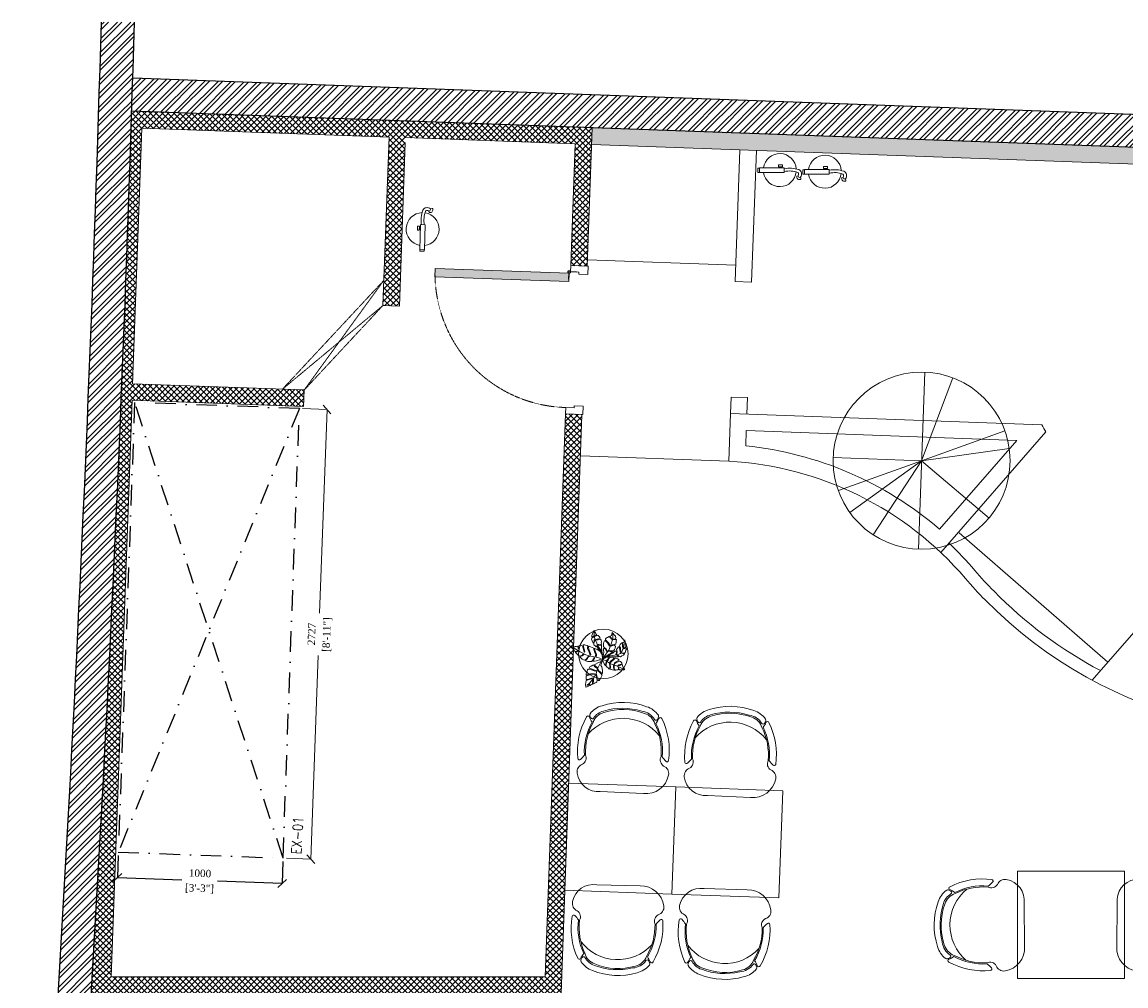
# Model space of a CAD drawing. Header units: millimetres. Extents: x 256680 to 410391, y -77299 to -22623.
# Tile 110 of 241: x 342815 to 349511, y -50227 to -44385. Entities that reach past the tile are written whole.
import ezdxf

# ---------------------------------------------------------------- set-up
doc = ezdxf.new("R2010")
doc.units = ezdxf.units.MM
doc.header["$LTSCALE"] = 2.5
for name, pattern in [('( Hidden )', [0.375, 0.25, -0.125]), ('DASHDOTX2', [2, 1, -0.5, 0, -0.5]), ('HIDDEN2 IDS', [1.666875, 1.11125, -0.555625])]:
    doc.linetypes.add(name, pattern=pattern)
for name, color, linetype, lineweight in [('CKD Equipments', 252, 'Continuous', 0), ('ELEVATION 1', 143, 'Continuous', 18), ('ELEVATION 3', 23, 'Continuous', 13), ('FURNITURES', 30, 'Continuous', 15), ('HATCH LIGHT', 250, 'Continuous', 0), ('HATCH MEDIUM', 251, 'Continuous', 5), ('ROOM TEXT', 7, 'Continuous', 5), ('TREES', 55, 'Continuous', 5), ('WALL', 132, 'Continuous', 25)]:
    doc.layers.add(name, color=color, linetype=linetype, lineweight=lineweight)
doc.layers.add('L8', color=1, linetype='Continuous')
doc.styles.add('CKD_Dimension Text', font='BOOKOSI.TTF')
doc.styles.add('MTEXT', font='romans.shx', dxfattribs={"width": 0.85})
doc.dimstyles.new('CKD-Dimensions', dxfattribs={"dimtxt": 45, "dimasz": 50, "dimexe": 0, "dimexo": 20, "dimgap": 20, "dimtad": 0, "dimdec": 0, "dimzin": 4, "dimdsep": 46, "dimtxsty": 'CKD_Dimension Text', "dimblk": 'OBLIQUE', "dimcen": 12, "dimclrd": 150, "dimclre": 150, "dimclrt": 7, "dimadec": 0, "dimazin": 2, "dimtfac": 1, "dimtdec": 0, "dimtofl": 0, "dimtmove": 1, "dimatfit": 2, "dimfxl": 1, "dimtfillclr": 7, "dimtolj": 1, "dimtzin": 0, "dimlwd": -1, "dimlwe": -1, "dimarcsym": 0})

# ---------------------------------------------------------------- blocks, each defined once
blk = doc.blocks.new('*U86')
h = blk.add_hatch(color=252)
h.paths.add_polyline_path([(-0.002499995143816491, 0.0152739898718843, 0.7248630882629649), (-0.002499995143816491, 1.231393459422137e-14), (-0.002499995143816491, -0.03600251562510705), (-0.0004999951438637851, -0.03600251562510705), (-0.0004999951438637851, -0.0003832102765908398, 1.209795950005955)])
h.paths.add_polyline_path([(-0.006035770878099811, 0.007636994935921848, -1), (0.006035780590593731, 0.007636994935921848, -1)], flags=16)
blk.add_hatch(color=252).paths.add_polyline_path([(0.007637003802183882, 0.0101369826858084, -0.06360995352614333), (0.008020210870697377, 0.008136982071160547), (0.0436395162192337, 0.00813692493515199), (0.04363951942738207, 0.01013692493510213)])
blk.add_lwpolyline([(-0.002518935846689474, 0.01526776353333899, 0.7239173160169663), (-0.002499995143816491, 1.231393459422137e-14), (-0.002499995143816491, -0.03600251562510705), (-0.0004999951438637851, -0.03600251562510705), (-0.0004999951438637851, -0.0003832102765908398, 1.209795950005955), (-0.002499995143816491, 0.0152739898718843)], format="xyb")
blk.add_lwpolyline([(0.008020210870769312, 0.008136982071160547), (0.0436395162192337, 0.00813692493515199), (0.04363951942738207, 0.01013692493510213), (0.007637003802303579, 0.0101369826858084)])
blk.add_circle((4.85624696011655e-09, 0.007636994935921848), 0.006035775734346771)
blk = doc.blocks.new('*U96')
at = {"true_color": 0xffffff}
h = blk.add_hatch(color=7, dxfattribs=at)
h.dxf.hatch_style = 1
h.paths.add_polyline_path([(-47.52017644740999, -8.520233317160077), (-47.52017644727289, -821.9995470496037), (-97.52017644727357, -821.9995470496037), (-97.52017644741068, -8.520233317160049)])
for points in [[(-849.9994901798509, 50.99999999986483), (-849.9994901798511, 104.9994955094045), (-899.9994901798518, 104.9994955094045), (-899.9994901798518, -1.370974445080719e-10), (-860.9994901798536, -1.370974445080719e-10), (-860.9994901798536, 50.99999999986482), (-849.9994901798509, 50.99999999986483)], [(-50.00000000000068, 51.00000000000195), (-50.00000000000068, 104.9994955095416), (0, 104.9994955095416), (0, 0), (-38.99999999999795, 1.4210854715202e-14), (-38.99999999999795, 51.00000000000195), (-50.00000000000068, 51.00000000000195)]]:
    blk.add_lwpolyline(points)
blk.add_lwpolyline([(-47.52017644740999, -8.520233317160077), (-47.52017644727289, -821.9995470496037), (-97.52017644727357, -821.9995470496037), (-97.52017644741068, -8.520233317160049)], close=True)
at = {"color": 8, "linetype": 'HIDDEN2 IDS', "ltscale": 0.5}
blk.add_arc((-47.4982836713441, -8.467726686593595), 813.5355836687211, 179.4693141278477, 269.9984581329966, dxfattribs=at)
at = {"xscale": 1000, "yscale": 1000, "zscale": 1000, "rotation": 180}
blk.add_blockref('*U86', (-39.49996670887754, -0.3832099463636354), dxfattribs=at)
blk = doc.blocks.new('fe')
at = {"color": 1}
for p, q in [((-120.1766559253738, 44.70558930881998), (-121.9439615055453, 54.24889229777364)), ((-105.5614104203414, 35.20471108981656), (-98.87035802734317, 37.24250937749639))]:
    blk.add_line(p, q, dxfattribs=at)
for points in [[(-22.06789544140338, 14.16045847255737), (128.9422092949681, 14.16045847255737), (128.9422092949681, -14.16045847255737), (-22.06789544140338, -14.16045847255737)], [(128.9422092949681, 13.24089506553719), (138.3485272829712, 13.24089506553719), (138.3485272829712, -13.24089506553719), (128.9422092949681, -13.24089506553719)], [(-11.98682391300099, -20.0721128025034), (11.98682391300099, -20.0721128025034), (11.98682391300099, -32.14981809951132), (-11.98682391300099, -32.14981809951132)], [(-8.052146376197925, -14.16045847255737), (8.052146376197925, -14.16045847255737), (8.052146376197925, -20.0721128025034), (-8.052146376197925, -20.0721128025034)]]:
    blk.add_lwpolyline(points, close=True, dxfattribs=at)
for centre, radius, start, end in [((4.784059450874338, 0), 100, 8.140707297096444, 173.3120532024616), ((-87.77755919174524, 23.6440291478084), 38.64312080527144, 146.9734630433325, 188.4435724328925), ((-101.5939094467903, 21.59307063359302), 24.67537348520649, 188.4435724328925, 251.1420191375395), ((-119.0950228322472, 54.7764816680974), 2.897378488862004, 111.4977863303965, 190.4916351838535), ((-117.3282643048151, 33.09549404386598), 11.95439864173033, 10.16238508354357, 103.7845410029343), ((-113.8758932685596, 41.52544804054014), 17.13919037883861, 353.9086583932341, 111.4977863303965), ((-87.77755919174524, 23.6440291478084), 21.21119354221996, 146.9734630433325, 188.4435724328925), ((-101.5939094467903, 21.59307063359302), 7.24344622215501, 188.4435724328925, 251.1420191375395), ((-53.43427734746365, 152.4164030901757), 146.6477502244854, 249.8567409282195, 282.3503720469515), ((-99.71449078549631, 40.01419514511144), 2.897378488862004, 286.9384141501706, 353.9086583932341), ((-54.14073894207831, 149.9862411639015), 161.5506348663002, 249.9338390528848, 281.4510814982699), ((4.784059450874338, 0), 100, 183.6163695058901, 351.8592927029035)]:
    blk.add_arc(centre, radius, start, end, dxfattribs=at)
blk = doc.blocks.new('04P-CH~1')
blk.add_line((-0.6031483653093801, 0.6001817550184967), (-0.3259178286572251, 0.5969723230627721))
for centre, radius, start, end in [((-0.6123443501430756, 0.4516051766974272), 0.148860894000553, 86.45825840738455, 170.8444097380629), ((-0.3081052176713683, 0.4618155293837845), 0.1363255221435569, 9.13238634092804, 97.50786775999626), ((-0.7091651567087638, 0.4672097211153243), 0.05079066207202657, 170.8444097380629, 251.0023082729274), ((-0.1810154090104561, 0.3870668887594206), 0.04638056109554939, 121.9242938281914, 206.8929895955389), ((-0.2234067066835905, 0.4739772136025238), 0.05079066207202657, 290.5940558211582, 10.75195435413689), ((-0.3025703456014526, 0.3344026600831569), 0.4559836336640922, 173.9296067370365, 208.6243251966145), ((-0.7461821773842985, 0.3807082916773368), 0.01, 46.56635044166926, 168.9611198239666), ((-0.9103324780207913, 0.20732829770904), 0.2487591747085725, 38.01323135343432, 46.56635044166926), ((-0.7491188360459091, 0.3791521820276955), 0.04638056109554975, 334.7033744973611, 59.67207026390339), ((-0.3124619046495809, 0.3390812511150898), 0.4024527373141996, 176.9456822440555, 208.3688467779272), ((-0.3123134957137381, 0.339010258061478), 0.3953949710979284, 177.0536994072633, 208.5231631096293), ((-0.6165329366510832, 0.3347719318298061), 0.395394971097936, 333.0732009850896, 4.542664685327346), ((-0.6163865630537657, 0.3348470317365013), 0.4024527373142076, 333.2275173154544, 4.650681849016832), ((-0.6261439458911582, 0.3298946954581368), 0.4559836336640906, 332.97203889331, 7.666757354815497), ((-0.01507763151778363, 0.2198008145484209), 0.2487591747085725, 135.0300136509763, 143.5831327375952), ((-0.183994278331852, 0.388540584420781), 0.01, 12.63524426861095, 135.0300136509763), ((-0.4650128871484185, 0.4209880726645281), 0.2984630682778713, 220.6847974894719, 320.3883365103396), ((-0.5508516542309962, 0.06342454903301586), 0.143257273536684, 143.8869854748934, 158.532609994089), ((-0.5650891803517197, 0.1825388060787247), 0.1, 198.8657511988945, 254.7714601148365), ((-0.359496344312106, 0.1854030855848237), 0.1, 286.8249039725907, 342.7306128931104), ((-0.37041003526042, 0.06593842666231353), 0.143257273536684, 23.06375409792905, 37.70937861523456), ((-0.6934768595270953, 0.1195123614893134), 0.01, 200.825950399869, 338.532609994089), ((-0.6722474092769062, 0.1012386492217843), 0.01, 162.6984799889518, 217.1873220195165), ((-0.5508516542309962, 0.06342454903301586), 0.1371488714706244, 154.5720803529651, 162.6984799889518), ((-0.565089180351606, 0.1825388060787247), 0.1445087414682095, 217.1873220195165, 254.7714601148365), ((-0.6656831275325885, 0.118019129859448), 0.01, 32.67559531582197, 154.5720803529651), ((-0.565089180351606, 0.1825388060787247), 0.1095070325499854, 212.675595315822, 265.1902148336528), ((-0.4661007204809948, 0.4572993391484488), 0.3918096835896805, 251.3561602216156, 290.2402038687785), ((-0.5751096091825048, 0.06345261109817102), 0.01, 75.17077140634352, 85.19021483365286), ((-0.4624460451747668, 0.4792239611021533), 0.4207656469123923, 254.8304803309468, 288.6631076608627), ((-0.359496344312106, 0.1854030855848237), 0.1095070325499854, 286.8249039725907, 328.9207687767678), ((-0.359496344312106, 0.1854030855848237), 0.1445087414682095, 286.8249039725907, 324.4090420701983), ((-0.2571440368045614, 0.1237108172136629), 0.01, 27.02428373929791, 148.9207687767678), ((-0.37041003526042, 0.06593842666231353), 0.1371488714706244, 18.89788410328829, 27.02428373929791), ((-0.2501148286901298, 0.1071197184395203), 0.01, 324.4090420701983, 18.89788410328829), ((-0.2294026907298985, 0.125977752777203), 0.01, 203.063754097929, 340.7704136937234), ((-0.466082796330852, 0.45601277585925), 0.4350317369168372, 251.6489727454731, 289.9473913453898)]:
    blk.add_arc(centre, radius, start, end)
blk = doc.blocks.new('Table chair 1')
at = {"layer": 'FURNITURES'}
blk.add_lwpolyline([(-325, 325.0000000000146), (-325, -324.9999999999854), (325, -325.0000000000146), (325, 324.9999999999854)], close=True, dxfattribs=at)
at = {"layer": 'FURNITURES', "xscale": 946.5666576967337, "yscale": 946.5666576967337, "zscale": 946.5666576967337, "rotation": 180}
blk.add_blockref('04P-CH~1', (-439.7115410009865, 845.5426168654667), dxfattribs=at)
at = {"layer": 'FURNITURES', "xscale": -946.5666576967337, "yscale": 946.5666576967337, "zscale": 946.5666576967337}
blk.add_blockref('04P-CH~1', (-439.7115410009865, -849.997165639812), dxfattribs=at)
blk = doc.blocks.new('t')
for p, q in [((119721.3923852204, -21429.1354125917), (119721.3923852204, -20655.60342287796)), ((119721.3923852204, -21429.1354125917), (120009.051356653, -20711.07966596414)), ((119721.3923852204, -21429.1354125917), (120195.5751402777, -20817.98694133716)), ((119721.3923852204, -21429.1354125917), (120383.5640484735, -21029.28490615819)), ((118947.8603955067, -21429.1354125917), (120494.9243749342, -21429.1354125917)), ((119721.3923852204, -21429.1354125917), (118988.2113261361, -21675.70644436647)), ((119721.3923852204, -21429.1354125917), (119433.7334137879, -22147.19115921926)), ((119721.3923852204, -21429.1354125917), (119586.6061721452, -22190.83378850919)), ((119721.3923852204, -21429.1354125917), (120200.6937783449, -22036.27782888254))]:
    blk.add_line(p, q)
blk.add_circle((119721.3923852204, -21429.1354125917), 773.5319897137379)
blk = doc.blocks.new('sdfvx')
at = {"layer": 'TREES'}
for p, q in [((2.86361204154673, 3.21350058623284), (23.73006125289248, -7.450467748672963)), ((23.73006125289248, -7.450467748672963), (56.91737611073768, -26.32399523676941)), ((56.91737611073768, -26.32399523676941), (77.69897901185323, -35.44267033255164)), ((77.69897901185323, -35.44267033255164), (104.4082512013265, -43.87995524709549)), ((104.4082512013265, -43.87995524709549), (135.6654313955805, -59.10325100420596)), ((135.6654313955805, -59.10325100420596), (160.2256677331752, -69.68472845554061))]:
    blk.add_line(p, q, dxfattribs=at)
for points in [[(-1.311514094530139, 38.92972212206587), (-10.18105905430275, 63.84178030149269), (-20.10781587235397, 72.73270872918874), (-38.51009541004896, 89.06188571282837), (-41.00375610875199, 94.81125571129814), (-39.95501727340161, 99.22217654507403), (-37.27780286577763, 106.3019538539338), (-39.71516043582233, 109.5550929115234), (-43.78725724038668, 101.4316020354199), (-47.33390058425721, 96.9648959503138), (-51.68741337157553, 101.3227528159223), (-56.33076659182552, 106.5515860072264), (-63.76170922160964, 112.5956916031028), (-64.33504865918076, 123.0454583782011), (-61.424304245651, 131.750439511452), (-57.40851056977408, 142.3701613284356), (-57.86709755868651, 150.7299625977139), (-62.51677031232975, 147.2511340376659), (-63.10268564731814, 140.285516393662), (-66.71195165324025, 129.6073794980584), (-69.91037571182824, 124.6759726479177), (-73.0441718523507, 128.8585132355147), (-76.69494113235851, 140.9945287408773), (-81.1005205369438, 153.6537210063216), (-79.58471439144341, 161.3151002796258), (-71.04017900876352, 168.7959341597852), (-62.37895638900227, 177.0893292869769), (-67.7228996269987, 177.4425510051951), (-73.12940235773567, 171.5842809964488), (-80.68134650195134, 171.0106802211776), (-79.85981813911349, 182.5040589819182), (-74.73891203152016, 195.0384605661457), (-69.73484139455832, 206.7602703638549), (-65.60221224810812, 218.192583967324), (-52.07883578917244, 202.5644181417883), (-49.18072314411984, 193.8541265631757), (-45.23380849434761, 189.5546949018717), (-48.25917171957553, 182.9396082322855), (-55.81326935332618, 179.4634602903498), (-58.1985749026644, 174.4151623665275), (-51.5744312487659, 177.1956095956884), (-43.20720780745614, 180.5549172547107), (-40.12547828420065, 184.6737120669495), (-32.80914716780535, 180.7195517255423), (-24.68177326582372, 173.7459938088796), (-18.76455375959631, 162.9430662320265), (-29.34193159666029, 155.7543889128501), (-42.00637929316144, 154.2566055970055), (-50.89481238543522, 153.0456683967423), (-51.07211702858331, 148.9241929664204), (-42.30037847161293, 149.322518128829), (-31.90238100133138, 149.4872135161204), (-21.44385118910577, 152.9607316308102), (-15.11163098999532, 153.7095978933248), (-10.00545426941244, 145.9260678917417), (-8.329155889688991, 134.4884337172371), (-9.380048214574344, 127.1749657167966), (-7.470219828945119, 117.3625353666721), (-13.92135852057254, 112.8985200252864), (-26.64210934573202, 113.8969676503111), (-32.91594339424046, 113.5544277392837), (-32.97641256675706, 110.2455440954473), (-27.10916935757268, 110.646560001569), (-14.04021384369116, 109.1833100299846), (-8.172970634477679, 109.584325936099), (-7.19934529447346, 90.36852299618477), (-5.877515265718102, 70.68791770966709), (-1.82647467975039, 49.78576445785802)], [(-226.3925311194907, 96.29935904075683), (-222.4654913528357, 90.63831571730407), (-218.0922489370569, 84.28750535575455), (-214.3365367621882, 76.70487013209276), (-209.3480222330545, 68.50492093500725), (-205.8379376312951, 62.27814009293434), (-199.3023901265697, 61.77919851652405), (-192.4570504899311, 63.43669180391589), (-184.9919224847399, 69.40697365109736), (-184.1929219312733, 65.77070567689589), (-190.2394092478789, 60.4769138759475), (-199.6742223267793, 59.19150914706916), (-200.2939402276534, 54.87871046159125), (-197.0295536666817, 50.00779412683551), (-188.9581228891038, 41.80502143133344), (-182.0574470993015, 34.65086800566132), (-173.8000297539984, 27.74192986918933), (-164.1173309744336, 30.75244391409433), (-154.8661758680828, 33.8249676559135), (-147.9566012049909, 38.99474006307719), (-141.9101211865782, 44.2884810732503), (-137.8422882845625, 41.94323428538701), (-144.9377790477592, 35.47961719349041), (-151.7854472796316, 30.74117033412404), (-159.8038704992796, 27.05134274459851), (-164.9229649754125, 25.14580054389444), (-168.4397534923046, 22.12968016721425), (-163.3870817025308, 17.44196942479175), (-150.8781807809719, 6.400614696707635), (-141.0162698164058, 1.462072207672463), (-132.0771649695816, -0.702802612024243), (-118.8754827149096, 8.404856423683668), (-112.4549123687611, 19.36725050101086), (-103.6309183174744, 28.66378237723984), (-97.71283058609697, 26.93300581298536), (-106.5346296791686, 20.7174985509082), (-112.0300726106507, 10.0623395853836), (-119.2495025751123, 2.736193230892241), (-124.8644389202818, -2.619557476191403), (-124.6209990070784, -7.056385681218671), (-118.4572837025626, -10.14301662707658), (-108.5311450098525, -11.56933078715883), (-96.63080498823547, -11.51859467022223), (-81.27790417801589, -11.963966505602), (-74.49001788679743, -4.575810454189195), (-66.77255109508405, 9.281569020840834), (-61.95434987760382, 21.35460219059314), (-59.86298373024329, 14.45129063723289), (-66.71728540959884, 0.4699324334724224), (-70.11232238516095, -4.764632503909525), (-71.84090343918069, -7.597587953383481), (-69.992899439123, -10.06403063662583), (-59.20134480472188, -8.533410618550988), (-44.64743724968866, -5.34246368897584), (-36.44528558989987, -3.439765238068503), (-25.8374593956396, -0.1220160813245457), (-18.19093154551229, 0.9801830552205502), (-0.1246812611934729, 1.025312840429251), (-1.286474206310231, 14.39779702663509), (-2.260163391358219, 32.14509972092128), (-6.445294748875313, 42.87077938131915), (-12.97413833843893, 52.61262217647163), (-16.7895692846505, 62.84490567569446), (-27.51244310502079, 70.98850229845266), (-39.34628997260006, 77.53100899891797), (-56.60471859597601, 86.17349640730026), (-59.32032619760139, 82.6020310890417), (-58.71176529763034, 71.50994024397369), (-53.10804912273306, 61.46086233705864), (-47.62820897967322, 50.54919425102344), (-45.41734941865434, 38.34647443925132), (-46.34911028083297, 28.79632798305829), (-49.61802039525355, 27.50526613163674), (-52.69874898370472, 30.58906345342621), (-50.90156488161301, 43.09619487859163), (-57.05857627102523, 55.42572704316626), (-61.18393298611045, 63.50164672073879), (-64.81125287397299, 78.10879951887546), (-64.18708188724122, 88.58358651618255), (-76.39276825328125, 92.53835305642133), (-88.59851778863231, 96.49318051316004), (-100.6802576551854, 101.3105271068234), (-104.6905667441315, 97.92510100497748), (-104.819029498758, 90.90059355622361), (-99.15997717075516, 72.03986893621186), (-94.17372806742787, 60.75890525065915), (-90.23435792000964, 51.38915101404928), (-86.54499796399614, 37.21325272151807), (-91.29451836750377, 34.81443619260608), (-97.07969755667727, 49.73165772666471), (-102.7410007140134, 65.5114694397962), (-110.9296667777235, 82.0946140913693), (-111.5382349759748, 93.18665414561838), (-109.8672555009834, 101.7502418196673), (-113.6252258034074, 106.2519133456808), (-126.6320930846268, 110.7620248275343), (-132.5501103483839, 112.4927912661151), (-142.2306214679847, 112.5632510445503), (-145.3158031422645, 109.4850600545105), (-141.1905168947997, 101.4091505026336), (-139.0415564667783, 88.7751559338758), (-133.3803164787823, 72.99540513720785), (-132.5858394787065, 63.19715897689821), (-133.3914734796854, 57.59051560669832), (-136.7820646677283, 58.51788819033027), (-138.6256155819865, 67.14631918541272), (-142.0073078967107, 80.39761760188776), (-145.6346277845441, 95.0047704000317), (-151.6698803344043, 105.1159087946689), (-161.469892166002, 110.4857260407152), (-166.8966542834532, 109.5047837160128), (-174.915007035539, 105.8149460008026), (-180.2842526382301, 99.10327999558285), (-175.6698284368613, 85.23467773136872), (-179.4345099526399, 80.49339724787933), (-180.9084163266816, 88.62854378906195), (-184.6022293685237, 96.64245376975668), (-187.3730953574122, 101.8826758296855), (-194.7120187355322, 99.85593773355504), (-204.51647635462, 99.0638174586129), (-210.9302723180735, 97.34431447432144), (-219.4997399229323, 99.0158540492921)], [(165.2719896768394, 149.4050893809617), (168.0412583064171, 135.6687579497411), (170.3002898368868, 123.2006444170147), (173.6174930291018, 104.0027203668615), (174.1797136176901, 97.3441744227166), (162.8334602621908, 88.85495952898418), (155.3896734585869, 86.38274740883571), (153.3315898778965, 82.63064340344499), (157.8675081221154, 82.48481838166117), (165.2399933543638, 84.46132247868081), (171.4092120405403, 88.63464510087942), (176.3699911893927, 87.92181710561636), (177.7106247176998, 79.63350640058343), (174.0192479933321, 71.56230554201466), (168.4783153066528, 54.14323677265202), (162.5228676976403, 51.45710926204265), (150.8280943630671, 51.11364554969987), (141.0490055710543, 53.53078862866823), (137.7875849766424, 51.97551327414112), (142.0385715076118, 49.84676486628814), (155.0765259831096, 45.44338211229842), (163.0137867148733, 44.30285529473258), (160.9557031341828, 40.55075128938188), (154.2191613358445, 35.95299534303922), (144.2211916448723, 29.7999132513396), (134.0808302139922, 22.6553847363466), (122.4599133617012, 26.34914407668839), (113.0395495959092, 34.78649451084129), (105.244758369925, 36.91850841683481), (109.2107985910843, 32.80673504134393), (116.1533276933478, 28.26731363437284), (115.5122112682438, 23.80559634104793), (108.8495186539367, 23.24501265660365), (87.09071751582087, 23.33571784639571), (50.44957893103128, 25.56490702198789), (31.88103775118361, 26.71515929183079), (52.65531230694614, 37.39151804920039), (75.6276555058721, 49.26994274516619), (91.72870800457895, 66.18355778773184), (103.0672334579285, 64.0482885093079), (104.2653974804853, 54.76849071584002), (97.80613725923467, 41.5292146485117), (99.57673421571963, 39.75688023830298), (106.3870620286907, 48.39186936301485), (109.0176490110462, 59.65142662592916), (105.8351169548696, 69.21636371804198), (104.4944834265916, 77.50467442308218), (110.0303135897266, 87.84076392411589), (118.0464628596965, 97.82044955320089), (126.7596520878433, 91.50863281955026), (127.1029990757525, 76.27991249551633), (130.8476107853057, 60.05644971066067), (135.3097503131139, 55.87344230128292), (133.8292653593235, 66.71172003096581), (131.9950947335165, 78.61283059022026), (132.5700752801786, 89.66175821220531), (128.7490521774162, 98.30648291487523), (124.6430900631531, 104.968233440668), (130.5324722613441, 114.2415611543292), (137.7676609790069, 122.3095473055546), (142.4486741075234, 126.6967142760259), (147.1905723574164, 117.4136611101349), (147.1777492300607, 99.70624846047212), (150.4314419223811, 90.63703964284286), (152.3496813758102, 96.9391614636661), (151.227850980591, 113.7976566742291), (150.3120783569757, 121.51896440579), (146.8446777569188, 129.100917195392), (156.6263214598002, 130.225289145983), (161.3047092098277, 131.0709512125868)], [(165.1122014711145, -71.19605071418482), (159.6348838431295, -74.08447243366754), (154.6325227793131, -75.2957577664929), (145.4412452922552, -74.29670194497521), (134.3576304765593, -73.02573096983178), (125.4364802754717, -72.38715459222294), (121.158650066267, -68.55571661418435), (120.5327485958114, -61.71067725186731), (119.4573196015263, -53.51428391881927), (116.3941203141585, -52.43074432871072), (117.7865569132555, -58.42098873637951), (117.9611807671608, -66.16622695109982), (116.4246807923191, -72.3789326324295), (113.3145938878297, -73.86207220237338), (106.1497755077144, -74.44091214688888), (99.25508441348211, -75.38023153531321), (93.80304759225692, -75.24019343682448), (87.54404403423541, -69.51570281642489), (86.65135993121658, -57.80715969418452), (86.11770960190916, -48.08024363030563), (85.67295846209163, -39.97452597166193), (81.70728170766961, -40.69134342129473), (82.19404441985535, -52.98493864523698), (84.03283401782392, -64.82937842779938), (85.55953333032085, -72.12562369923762), (85.96225830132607, -76.04356537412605), (83.93413416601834, -76.71713097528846), (73.97783104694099, -74.3214900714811), (65.64374526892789, -71.83723408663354), (57.62507253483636, -69.39830066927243), (58.12809191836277, -59.1770183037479), (57.73196389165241, -46.25317024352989), (56.07258912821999, -35.39950340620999), (56.30229210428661, -29.32068458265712), (53.87151346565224, -26.07631863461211), (52.06655123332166, -29.67708350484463), (53.04981415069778, -40.75526208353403), (55.16031829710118, -50.70876060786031), (54.83844924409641, -59.6693646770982), (51.13796056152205, -67.50115737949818), (47.03968612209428, -64.66051259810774), (41.68148770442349, -59.38717709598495), (33.7096952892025, -54.38161530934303), (25.83007624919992, -46.494217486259), (25.97413962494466, -34.2912673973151), (29.22828260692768, -20.6052285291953), (28.51348194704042, -12.13899076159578), (25.80764410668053, -15.28859038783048), (24.85661399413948, -21.9070879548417), (24.0834673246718, -31.76789087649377), (22.9981744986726, -37.08038757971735), (23.31032065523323, -41.62869379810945), (20.47188512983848, -41.22083119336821), (16.64533253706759, -36.48919436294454), (11.42466372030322, -28.01887607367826), (8.681661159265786, -20.22624457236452), (3.957563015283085, -10.54051976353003), (0, 0), (6.899559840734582, 7.693825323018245), (15.73507044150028, 13.17938021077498), (21.95697974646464, 18.397110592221), (29.34816374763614, 20.55179583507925), (39.66676022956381, 20.67746073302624), (45.97272187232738, 17.51963914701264), (43.21999641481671, 11.80336036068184), (36.54521493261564, 3.433959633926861), (32.2155651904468, -2.055726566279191), (31.26620010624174, -6.422762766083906), (37.25841373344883, -7.283800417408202), (41.9486918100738, -1.524269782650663), (48.58304898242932, 13.28442921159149), (52.68785719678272, 19.4497517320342), (56.87997733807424, 21.7424551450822), (65.2157354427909, 21.50971131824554), (74.99248279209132, 20.10486361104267), (81.52487322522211, 18.52282640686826), (84.85494020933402, 12.57587451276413), (78.63135857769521, 5.106631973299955), (66.0080473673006, -4.338096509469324), (57.21622796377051, -11.75996601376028), (54.59770205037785, -18.78218474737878), (56.71313811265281, -21.98123825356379), (62.66659245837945, -14.15151627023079), (71.0524977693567, -7.314648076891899), (79.61795155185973, -1.468623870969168), (86.60808290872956, 6.855515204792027), (92.01968812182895, 13.15472458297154), (97.60758221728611, 13.96015711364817), (106.6629951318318, 12.01557987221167), (113.2842993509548, 8.812445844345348), (122.3276488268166, -2.14704995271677), (113.4087759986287, -6.002404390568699), (97.0898375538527, -16.52447043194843), (89.33468786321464, -23.45197363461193), (85.41102997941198, -28.356617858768), (84.055680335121, -33.30864524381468), (88.96753305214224, -32.72773458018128), (94.2902317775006, -24.80737758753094), (105.1101826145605, -16.71189169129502), (114.6201327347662, -13.25333722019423), (125.3479101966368, -8.03968736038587), (133.0059545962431, -10.74846521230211), (138.6342098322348, -16.38227003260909), (142.1001340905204, -21.38375129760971), (143.1823083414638, -27.89596717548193), (131.4127104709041, -33.0366892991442), (120.8660833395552, -36.98966086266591), (114.1039899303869, -41.48644248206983), (116.8955378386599, -44.46098424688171), (124.5131579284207, -40.73046383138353), (131.9949134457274, -37.94546483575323), (142.497927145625, -32.05613799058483), (145.7859679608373, -33.81531390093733), (147.3142691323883, -38.86003688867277), (150.9548172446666, -51.6067563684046), (157.4370604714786, -60.2584055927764), (163.3337706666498, -68.50420201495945)], [(-123.2780142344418, -201.73489769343), (-115.2066815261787, -199.7805871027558), (-109.679582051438, -197.4606886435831), (-103.9333349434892, -193.6151769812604), (-101.8925801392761, -186.6421274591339), (-99.5596147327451, -177.6349980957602), (-96.57946418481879, -178.582241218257), (-97.67552549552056, -186.2100534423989), (-96.1515603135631, -190.0621558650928), (-92.95226943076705, -189.4838365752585), (-86.11519559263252, -185.2761035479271), (-79.49732525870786, -182.5938720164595), (-75.71347223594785, -177.9474132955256), (-74.03284148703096, -166.2514108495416), (-71.84071886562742, -150.9957864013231), (-70.59851701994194, -142.3509393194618), (-67.76186178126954, -140.6824777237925), (-66.8929615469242, -145.4785380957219), (-68.23920510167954, -160.5870250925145), (-71.64019549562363, -175.7915444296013), (-68.37040910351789, -178.33745741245), (-59.49758831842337, -173.5302441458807), (-52.87971798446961, -170.8480126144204), (-46.69770179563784, -167.5841867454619), (-41.82300744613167, -162.5754050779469), (-39.41690130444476, -153.0597684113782), (-41.87760970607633, -137.6545829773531), (-45.21259385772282, -124.7189077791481), (-50.00104038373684, -111.0553116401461), (-48.7614910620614, -106.0432549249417), (-45.56477493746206, -109.097685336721), (-43.53461563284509, -116.655695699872), (-39.47157403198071, -128.1389361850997), (-33.81150428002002, -142.9658124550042), (-33.57289122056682, -152.9110346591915), (-25.72076931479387, -152.4822763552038), (-17.45219552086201, -141.1643378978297), (-13.6438305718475, -135.9658892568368), (-10.3906131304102, -128.1655226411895), (-3.772055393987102, -112.7635312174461), (-12.25726236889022, -100.034499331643), (-20.98004995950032, -93.42659581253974), (-31.44167332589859, -83.09999390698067), (-34.48959639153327, -75.39573827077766), (-35.2854968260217, -70.09115034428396), (-32.08878799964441, -73.14563154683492), (-28.02317164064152, -80.99612233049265), (-18.28695319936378, -89.14236858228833), (-7.752189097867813, -98.96046318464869), (-2.447023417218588, -101.7988972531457), (-1.28046659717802, -97.29531730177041), (-1.050730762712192, -81.23869500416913), (-2.78338171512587, -64.38107485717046), (-6.191436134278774, -51.95391708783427), (-12.79871096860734, -40.10508873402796), (-11.55650912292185, -31.46024165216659), (-1.794020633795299, -3.278858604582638), (-15.61432344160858, -12.7114610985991), (-30.08703137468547, -19.45518038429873), (-56.75696432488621, -34.4172122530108), (-57.04924539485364, -36.45128196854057), (-52.39048992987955, -45.62321915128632), (-38.47434044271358, -56.13844028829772), (-36.44418113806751, -63.69645065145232), (-41.67628384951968, -60.34954994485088), (-56.39363152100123, -51.79527082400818), (-64.24902534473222, -39.56886256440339), (-70.28232624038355, -38.18290387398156), (-71.02009217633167, -37.84993891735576), (-73.43187350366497, -39.17785118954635), (-84.85136062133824, -46.36029616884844), (-93.43426296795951, -51.87426942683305), (-98.30895001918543, -56.8830003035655), (-95.55066279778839, -62.98858607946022), (-83.63020154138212, -66.77753831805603), (-70.32934817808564, -71.80292892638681), (-53.53949032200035, -77.84862944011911), (-46.27186008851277, -81.48802069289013), (-49.47115097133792, -82.06633998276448), (-63.28358127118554, -80.60066283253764), (-81.60004223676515, -74.33554868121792), (-99.8434402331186, -67.56196789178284), (-106.5317283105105, -67.11992648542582), (-111.6987037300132, -74.16277786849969), (-116.5081930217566, -89.5612709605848), (-120.7331274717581, -100.8916754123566), (-122.1214698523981, -110.5535573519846), (-110.5611399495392, -109.6196074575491), (-88.89129729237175, -103.3910471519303), (-71.2245889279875, -103.3344877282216), (-59.30155291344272, -103.4906902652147), (-60.39496899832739, -107.4857629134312), (-73.26269850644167, -106.6747976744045), (-86.56884961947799, -108.9149370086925), (-101.7669697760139, -113.4783514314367), (-115.0731208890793, -115.7184907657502), (-121.6204957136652, -121.5249545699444), (-122.7922798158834, -133.294074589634), (-123.0924333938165, -146.2264239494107), (-109.4235761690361, -145.0764370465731), (-97.13253629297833, -139.0572620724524), (-81.93441613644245, -134.4938476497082), (-73.28374127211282, -135.7368869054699), (-83.60981960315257, -138.9243100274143), (-99.89869602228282, -143.8499559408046), (-113.4267177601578, -151.2484887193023), (-121.9338973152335, -152.6211541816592), (-124.1990197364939, -168.3853061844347), (-126.0988539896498, -181.6068101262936), (-127.3410558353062, -190.251657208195), (-125.454391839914, -195.1939628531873)]]:
    blk.add_lwpolyline(points, close=True, dxfattribs=at)
for points in [[(-7.681071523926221, 66.80012284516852), (-34.49221871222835, 102.5841648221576), (-43.18869554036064, 125.8125939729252), (-58.32790850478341, 156.1872268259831), (-62.14333606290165, 181.6171411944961), (-63.40039723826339, 210.4116736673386)], [(2.172293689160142, 10.23895839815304), (5.01913619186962, 26.52723592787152), (7.723509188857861, 41.82402636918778), (8.443506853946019, 57.40590531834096), (7.250515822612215, 73.76867225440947), (6.690913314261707, 83.96867231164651), (10.94444745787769, 85.38138814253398), (20.79221974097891, 79.91849897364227), (26.66877881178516, 71.48441403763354), (30.34733240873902, 61.84820224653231), (35.23942806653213, 64.18112034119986), (32.33935057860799, 72.1875064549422), (26.81896892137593, 83.1003345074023), (15.1293685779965, 89.83983993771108), (6.347495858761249, 99.19740276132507), (6.922546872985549, 110.2463202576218), (7.072673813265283, 121.8623016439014), (9.06469198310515, 132.2016058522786), (13.89072952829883, 141.121774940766), (20.97827574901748, 141.115304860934), (36.27781666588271, 127.7853236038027), (43.99364888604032, 114.533107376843), (50.78859866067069, 101.9191688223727), (54.90221820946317, 105.8819125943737), (50.79880370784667, 116.0851273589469), (43.79021649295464, 127.2117997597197), (30.54621154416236, 140.7524207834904), (22.18927019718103, 149.542970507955), (22.26567429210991, 157.1216577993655), (29.78318394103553, 163.6311640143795), (36.94451617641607, 167.6619271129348), (48.85554503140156, 173.0341110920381), (57.85104789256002, 165.1637636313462), (64.2923824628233, 153.6126477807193), (70.59896813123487, 151.694478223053), (68.9021571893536, 157.5040458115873), (61.04123738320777, 166.2233208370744), (53.95879368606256, 173.3127701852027), (55.37838622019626, 176.1446618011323), (65.72989334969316, 181.234880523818), (68.50287937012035, 193.4859350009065), (70.14128233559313, 204.8880619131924), (77.57734853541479, 196.7358406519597), (85.86305877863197, 187.4495727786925), (95.28086763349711, 175.4707073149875), (99.17057422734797, 163.7802365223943), (95.69289811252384, 157.1962409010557), (81.72888820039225, 155.1549321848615), (73.86031095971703, 153.2497129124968), (76.26691451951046, 148.8560657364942), (88.17531799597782, 150.6867448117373), (96.96484814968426, 151.9536762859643), (103.2027503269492, 153.081252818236), (101.4218778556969, 140.6876388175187), (100.2082653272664, 128.7185190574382), (98.28754872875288, 118.8749228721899), (91.19738442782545, 115.3399388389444), (73.54716348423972, 112.3103476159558), (66.38576078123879, 108.2795946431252), (63.12179257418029, 103.182855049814), (69.43092585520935, 104.8061497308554), (77.01711899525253, 108.2699098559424), (88.71189232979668, 108.6133735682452), (96.21911916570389, 100.9568805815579), (93.79976294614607, 87.64310498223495), (88.40640228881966, 78.29850256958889), (81.38235926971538, 68.1762066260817), (73.30262903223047, 68.32524635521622), (56.00858550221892, 67.77439824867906), (44.95237368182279, 68.35113680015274), (48.06877715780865, 65.37346082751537), (57.35177394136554, 63.02760257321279), (70.39228332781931, 62.16573484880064), (72.51649548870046, 59.33057773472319), (68.40288323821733, 55.36788475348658), (58.90100555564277, 49.14351783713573), (48.26455211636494, 42.0702741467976), (2.172286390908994, 10.23890760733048)], [(7.138253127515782, 16.60915033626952), (24.59276228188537, 42.94186732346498), (45.6648062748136, 73.30866369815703), (59.86306782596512, 105.1690744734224), (68.81554804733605, 135.7593999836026), (76.49090524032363, 164.5093209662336), (77.14228988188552, 183.1369358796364), (72.54540875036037, 196.9529403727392)], [(-11.40078712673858, 11.44930280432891), (-48.75937883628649, 21.21930921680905), (-90.00426266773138, 28.46645945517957), (-123.2928338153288, 38.97219290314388), (-167.0562521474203, 59.34661203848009), (-204.3439049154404, 81.8717987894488), (-215.3124840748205, 91.37120912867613)], [(49.03523715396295, 29.81602521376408), (74.41155853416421, 33.75929782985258), (106.0257893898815, 38.83019776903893), (132.5393896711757, 47.16389272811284), (145.4528075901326, 66.5594655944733), (156.6719694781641, 95.30612107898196), (163.7088356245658, 123.1358296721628)], [(-10.88834438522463, -12.35246399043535), (-37.97329583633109, -67.1098476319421), (-48.53962773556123, -100.8849122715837), (-65.42889637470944, -131.6753483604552), (-95.41033260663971, -170.445911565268), (-117.8161125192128, -189.025237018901)]]:
    blk.add_lwpolyline(points, dxfattribs=at)
for radius, start, end in [(74.10272323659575, 67.95600812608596, 75.26503663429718), (74.10272323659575, 51.32077306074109, 54.25267464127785), (74.10272323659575, 9.822767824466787, 13.08212103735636), (101.629737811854, 19.22151081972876, 20.02125703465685), (101.629737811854, 238.6692265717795, 240.9864653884)]:
    blk.add_arc((2.600023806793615, 7.311754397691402), radius, start, end, dxfattribs=at)
blk = doc.blocks.new('_Oblique')
at = {"color": 0, "linetype": 'ByBlock', "lineweight": -2}
blk.add_line((-0.5, -0.5), (0.5, 0.5), dxfattribs=at)
blk = doc.blocks.new('*D868')
at = {"layer": 'CKD Equipments', "color": 150}
for p, q in [((344517.3217620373, -46727.84544949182), (344665.0223512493, -46733.20412084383)), ((344665.0223512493, -46733.20412084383), (344620.2421247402, -47967.47758267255)), ((344566.1415661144, -49458.64654244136), (344610.9217926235, -48224.37308061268)), ((344418.4409769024, -49453.28787108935), (344566.1415661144, -49458.64654244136))]:
    blk.add_line(p, q, dxfattribs=at)
at = {"layer": 'Defpoints', "color": 0}
for p in [(344497.3349119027, -46727.12031385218), (344665.0223512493, -46733.20412084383), (344398.4541267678, -49452.56273544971)]:
    blk.add_point(p, dxfattribs=at)
at = {"layer": 'CKD Equipments', "color": 150, "linetype": 'ByBlock', "xscale": 50, "yscale": 50, "zscale": 50}
for p, rotation in [((344665.0223512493, -46733.20412084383), 87.92218401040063), ((344566.1415661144, -49458.64654244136), 267.9221840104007)]:
    blk.add_blockref('_Oblique', p, dxfattribs=dict(at, rotation=rotation))
at = {"layer": 'CKD Equipments', "color": 7, "char_height": 45, "attachment_point": 5, "rotation": 87.92218401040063, "style": 'CKD_Dimension Text'}
for s, insert in [('\\A1;[8\'-11"]', (344666.6612555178, -48097.77852103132)), ('\\A1;2727', (344571.6270068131, -48094.3306180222))]:
    blk.add_mtext(s, dxfattribs=dict(at, insert=insert))
blk = doc.blocks.new('*D952')
at = {"color": 150}
for p, q in [((343398.3828175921, -49436.51977550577), (343393.5703702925, -49570.00093221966)), ((344397.733527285, -49472.54974964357), (344392.9210799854, -49606.03090635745)), ((343393.5703702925, -49570.00093221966), (343785.2674928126, -49584.12293869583)), ((344392.9210799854, -49606.03090635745), (344001.2239574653, -49591.90889988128))]:
    blk.add_line(p, q, dxfattribs=at)
at = {"layer": 'Defpoints', "color": 0}
for p in [(343399.1034170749, -49416.53276131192), (344398.4541267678, -49452.56273544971), (343393.5703702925, -49570.00093221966)]:
    blk.add_point(p, dxfattribs=at)
at = {"color": 150, "linetype": 'ByBlock', "xscale": 50, "yscale": 50, "zscale": 50}
for p, rotation in [((343393.5703702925, -49570.00093221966), 177.9351876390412), ((344392.9210799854, -49606.03090635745), 357.9351876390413)]:
    blk.add_blockref('_Oblique', p, dxfattribs=dict(at, rotation=rotation))
at = {"color": 7, "char_height": 45, "attachment_point": 5, "rotation": 357.9351876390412, "style": 'CKD_Dimension Text'}
for s, insert in [('\\A1;1000', (343894.8048932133, -49544.76982325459)), ('\\A1;[3\'-3"]', (343891.4041285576, -49639.09563540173))]:
    blk.add_mtext(s, dxfattribs=dict(at, insert=insert))

msp = doc.modelspace()

# ---------------------------------------------------------------- hatches: boundary and pattern name
at = {"layer": 'HATCH LIGHT', "true_color": 0x636466}
h = msp.add_hatch(dxfattribs=at)
h.set_pattern_fill('ANSI32', color=251, scale=6)
h.set_pattern_definition([(45, (278504.9415947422, -65953.14841760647), (-40.41115254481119, 40.41115254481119), []), (45, (278531.8823747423, -65953.14841760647), (-40.41115254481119, 40.41115254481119), [])])
h.paths.add_polyline_path([(355647.7822704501, -51818.09714276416), (355453.8378209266, -51866.939240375), (355635.3805490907, -52587.81709861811), (343082.7307144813, -52587.7075771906, -0.0002631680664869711), (343068.2036793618, -52787.70745042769), (355891.9928684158, -52787.81933765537)])
h.paths.add_polyline_path([(343496.6756920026, -44385.17791866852), (343296.5922626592, -44385.17791866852, -0.01197232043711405), (342815.3745183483, -53484.15448556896), (343015.9648833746, -53484.15448556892, 0.01195971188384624)])
h.paths.add_polyline_path([(343480.3010193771, -44925.72678326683), (353159.2431316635, -45274.6853926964, 0.00350143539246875), (353653.314225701, -46028.76417192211), (353820.9384752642, -45919.64905824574), (353270.8281259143, -45078.5784668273), (343486.5356675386, -44725.82162099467, -0.0002624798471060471)])
h = msp.add_hatch(dxfattribs=at)
h.set_pattern_fill('ANSI37', color=251, scale=8)
h.set_pattern_definition([(45, (278504.9415947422, -65953.14841760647), (-17.96051224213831, 17.96051224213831), []), (135, (278504.9415947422, -65953.14841760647), (-17.96051224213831, -17.9605122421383), [])])
edge = h.paths.add_edge_path()
edge.add_line((346273.8414761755, -45026.44336798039), (343480.3010193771, -44925.72678326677))
edge.add_arc((153082.9451722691, -38887.55856763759), 190493.0775355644, 356.573536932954, 358.1835585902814, ccw=False)
edge.add_line((343235.4839014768, -50272.83870506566), (346084.6984569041, -50272.86356436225))
edge.add_line((346084.6984569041, -50272.86356436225), (346211.2033009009, -46763.81638780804))
edge.add_line((346211.2033009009, -46763.81638780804), (346111.2682299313, -46760.21339039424))
edge.add_line((346111.2682299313, -46760.21339039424), (346082.0152554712, -47571.64521278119))
edge.add_line((346082.0152554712, -47571.64521278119), (346082.0215529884, -47571.645439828))
edge.add_line((346082.0215529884, -47571.645439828), (346017.1675995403, -49370.47671727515))
edge.add_line((346017.1675995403, -49370.47671727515), (345988.2386160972, -50172.86272274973))
edge.add_line((345988.2386160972, -50172.86272274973), (343356.5309542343, -50172.83976119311))
edge.add_line((343356.5309542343, -50172.83976119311), (343482.5531658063, -46677.4060400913))
edge.add_line((343482.5531658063, -46677.4060400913), (344481.9038754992, -46713.4360142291))
edge.add_line((344481.9038754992, -46713.4360142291), (344523.2983372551, -46714.92842452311))
edge.add_line((344523.2983372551, -46714.92842452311), (344526.9013346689, -46614.99335355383))
edge.add_line((344526.9013346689, -46614.99335355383), (343486.1561632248, -46577.47096902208))
edge.add_line((343486.1561632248, -46577.47096902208), (343542.0643650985, -45028.01789842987))
edge.add_line((343542.0643650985, -45028.01789842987), (345041.0904296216, -45082.06285963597))
edge.add_line((345041.0904296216, -45082.06285963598), (345030.2814373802, -45381.86807254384))
edge.add_line((345030.2814373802, -45381.86807254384), (345006.8764767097, -46029.82668975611))
edge.add_line((345006.8764767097, -46029.82668975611), (345004.2345807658, -46102.98353217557))
edge.add_line((345004.2345807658, -46102.98353217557), (345104.1712021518, -46106.58863829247))
edge.add_line((345104.1712021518, -46106.58863829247), (345140.9721768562, -45085.66456817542))
edge.add_line((345140.9721768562, -45085.66456817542), (346170.3034078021, -45122.77544153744))
edge.add_line((346170.3034078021, -45122.77544153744), (346143.6951689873, -45860.79879611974))
edge.add_line((346143.6951689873, -45860.79879611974), (346243.630239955, -45864.40179353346))
edge.add_line((346243.630239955, -45864.40179353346), (346273.8414761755, -45026.44336798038))
h = msp.add_hatch(dxfattribs=at)
h.set_pattern_fill('ANSI36', color=251, scale=7)
h.set_pattern_definition([(45, (278504.9415947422, -65953.14841760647), (11.78658615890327, 43.2174825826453), [55.56250000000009, -11.11250000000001, 0, -11.11250000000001])])
h.paths.add_polyline_path([(349605.3374370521, -46017.07314190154), (350544.7271041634, -46050.94131759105), (350572.4684855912, -45281.48838621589), (353103.5279954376, -45372.74164475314), (353570.0549358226, -46084.15271450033), (353653.3142257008, -46028.76417192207, -0.003501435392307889), (353159.2431316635, -45274.68539269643), (350106.3696811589, -45164.81250442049, -0.4036973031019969), (350491.9576915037, -45564.55278829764, -0.9999999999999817), (349691.9576915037, -45564.55278829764, -0.424808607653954), (350106.3696811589, -45164.81250442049), (346273.8385383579, -45026.52485319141), (346270.2384787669, -45126.37843894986), (349633.0788184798, -45247.62021052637)])

# ---------------------------------------------------------------- linework, layer by layer
at = {"layer": 'CKD Equipments', "elevation": 889.9999999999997}
msp.add_lwpolyline([(344485.1049124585, -46860.83867089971), (344485.1049124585, -46860.83867089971)], dxfattribs=at)
at = {"layer": 'ELEVATION 1'}
for p, q in [((343486.1561632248, -46577.47096902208), (343542.0643650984, -45028.01789843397)), ((346243.630239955, -45864.40179353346), (346273.8414761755, -45026.44336798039)), ((345041.0904296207, -45082.06285963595), (345004.2345437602, -46102.98455724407)), ((345139.9005431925, -45115.34921782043), (345104.1712391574, -46106.58761322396)), ((346143.6951689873, -45860.79879611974), (346170.3034078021, -45122.77544153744)), ((346243.6302399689, -45864.40179353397), (346143.6951689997, -45860.79879612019)), ((345104.1712391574, -46106.58761322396), (345004.2345437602, -46102.98455724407)), ((343486.1561632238, -46577.47096902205), (344526.9013346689, -46614.99335355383)), ((344523.2983372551, -46714.92842452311), (344526.9013346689, -46614.99335355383)), ((343356.5309542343, -50172.83976119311), (343482.5531658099, -46677.40603999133)), ((343482.55316581, -46677.40603999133), (344523.2983372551, -46714.92842452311)), ((345988.2386160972, -50172.86272274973), (346111.2682210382, -46760.21363707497)), ((346084.6984569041, -50272.86356436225), (346211.2033009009, -46763.81638780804)), ((346211.2033009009, -46763.81638780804), (346111.2682299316, -46760.21339039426)), ((345988.2386160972, -50172.86272274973), (343356.5309542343, -50172.83976119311))]:
    msp.add_line(p, q, dxfattribs=at)
for points in [[(345041.0904296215, -45082.06285964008), (343542.0643650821, -45028.01789843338)], [(346170.3034078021, -45122.77544153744), (345140.9721768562, -45085.66456817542)], [(353653.314225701, -46028.7641719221), (353570.0549358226, -46084.15271450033), (353103.5279954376, -45372.74164475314), (350572.4684855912, -45281.48838621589), (350544.7271041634, -46050.94131759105), (349605.3374370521, -46017.07314190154), (349633.0788184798, -45247.62021052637), (346270.2384787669, -45126.37843894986)]]:
    msp.add_lwpolyline(points, dxfattribs=at)
msp.add_lwpolyline([(343363.5078145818, -49980.57808569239), (343363.5078145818, -49980.57808569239)], close=True, dxfattribs=at)
at = {"layer": 'ELEVATION 3'}
msp.add_circle((346341.1297649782, -48214.72852932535), 150, dxfattribs=at)
at = {"layer": 'FURNITURES'}
for p, q in [((347140.8301382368, -45958.28598343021), (347169.654117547, -45158.80541567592)), ((347240.7652092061, -45961.88898084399), (347269.5891885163, -45162.4084130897)), ((347144.4331356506, -45858.35091246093), (346245.017496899, -45825.9239357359)), ((347240.7652092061, -45961.88898084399), (347140.8301382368, -45958.28598343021)), ((347112.0061589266, -46757.7665511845), (347115.6091563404, -46657.83148021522)), ((347215.5442273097, -46661.43447762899), (347115.6091563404, -46657.83148021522)), ((347211.9412298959, -46761.36954859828), (347215.5442273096, -46661.43447762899)), ((347101.6114460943, -47046.08104195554), (347112.0061589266, -46757.7665511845)), ((349001.1807330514, -46825.87768613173), (347112.0061589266, -46757.7665511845)), ((347204.996855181, -46953.98322556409), (347208.3382324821, -46861.30461956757)), ((348848.3983504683, -46920.4343355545), (347208.3382324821, -46861.30461956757)), ((348848.3983504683, -46920.4343355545), (348380.344200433, -47458.7313914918)), ((349025.1341529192, -46869.57814309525), (348389.0226004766, -47601.15370096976)), ((349401.8011051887, -48265.22052956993), (348500.0224170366, -47481.11581870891)), ((349930.6859736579, -47656.96362680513), (349306.8040304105, -48374.47422526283))]:
    msp.add_line(p, q, dxfattribs=at)
for centre, radius, start, end in [((350591.4412931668, -45982.62721863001), 2715, 224.5735193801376, 353.9316356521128), ((350591.4412931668, -45982.62721863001), 1800, 207.9351876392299, 209.521525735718), ((346987.2579580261, -49081.82628419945), 2138.954489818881, 49.36083488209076, 84.15734767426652), ((346987.2579580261, -49081.82628419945), 2038.954489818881, 40.5081645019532, 86.78491502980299), ((346987.2579580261, -49081.82628419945), 2113.954489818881, 40.50816450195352, 46.65417601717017), ((350438.2859385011, -46133.51935671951), 2425, 220.5081645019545, 224.5735193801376), ((350438.2859385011, -46133.51935671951), 2500, 220.5081645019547, 224.5735193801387), ((350591.4412931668, -45982.62721863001), 2640, 224.5735193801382, 242.1293051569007)]:
    msp.add_arc(centre, radius, start, end, dxfattribs=at)
at = {"layer": 'HATCH LIGHT', "linetype": '( Hidden )'}
for p, q in [((345009.7418890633, -45950.42905125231), (344394.6307697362, -46610.2245521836)), ((345009.7418890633, -45950.42905125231), (344526.9013346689, -46614.99335355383)), ((344394.6307697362, -46610.2245521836), (345004.2345437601, -46102.98455724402)), ((345004.2345437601, -46102.98455724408), (344526.9013346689, -46614.99335355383))]:
    msp.add_line(p, q, dxfattribs=at)
at = {"layer": 'HATCH MEDIUM'}
msp.add_line((346202.1958073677, -47013.6540652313), (347101.6114460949, -47046.08104195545), dxfattribs=at)
at = {"layer": 'L8', "linetype": 'DASHDOTX2', "ltscale": 50, "elevation": 889.9999999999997}
msp.add_lwpolyline([(343497.9842022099, -46691.09033971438), (343399.1034170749, -49416.53276131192), (344398.4541267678, -49452.56273544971), (344497.3349119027, -46727.12031385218)], close=True, dxfattribs=at)
for points in [[(344497.3349119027, -46727.12031385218), (343399.1034170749, -49416.53276131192)], [(344398.4541267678, -49452.56273544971), (343497.9842022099, -46691.09033971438)]]:
    msp.add_lwpolyline(points, dxfattribs=at)
at = {"layer": 'WALL'}
msp.add_line((353270.8281259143, -45078.5784668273), (343487.5070141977, -44725.85664132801), dxfattribs=at)
at = {"layer": 'WALL', "flags": 128}
msp.add_lwpolyline([(353820.9384752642, -45919.64905824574), (353653.314225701, -46028.7641719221, -0.003501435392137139), (353159.2431316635, -45274.68539269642), (343480.3010193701, -44925.72678326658)], format="xyb", dxfattribs=at)
at = {"layer": 'WALL'}
for radius, start, end in [(190293.077535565, 355.6007561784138, 358.3444788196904), (190493.077535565, 355.6053840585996, 358.3462138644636)]:
    msp.add_arc((153082.9451722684, -38887.55856763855), radius, start, end, dxfattribs=at)

# ---------------------------------------------------------------- block references
for p, rotation in [((346443.7425992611, -49334.42894721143), 357.9353210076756), ((347093.3206150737, -49357.84691836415), 357.9353210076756), ((349177.7952607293, -49857.71671939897), 269.9995000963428)]:
    msp.add_blockref('Table chair 1', p, dxfattribs=dict(rotation=rotation))
at = {"layer": 'ELEVATION 3'}
for p, rotation in [((347416.6451528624, -45282.23957652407), 180.4202872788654), ((347689.4714338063, -45292.07588699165), 180.4202872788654), ((345245.3728476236, -45635.46512269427), 268.3554749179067)]:
    msp.add_blockref('fe', p, dxfattribs=dict(at, rotation=rotation))
at = {"layer": 'HATCH MEDIUM', "extrusion": (0, 0, -1), "zscale": -1, "rotation": 92.06510445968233}
msp.add_blockref('*U96', (-346143.6997735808, -45860.79842648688), dxfattribs=at)
at = {"layer": 'HATCH MEDIUM', "xscale": -0.6936824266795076, "yscale": 0.6936824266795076, "zscale": 0.6936824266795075, "rotation": 87.93518763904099}
msp.add_blockref('t', (336408.3761146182, 36486.54125241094), dxfattribs=at)
at = {"layer": 'TREES', "xscale": 0.8164613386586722, "yscale": 0.8164613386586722, "zscale": 0.8164613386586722}
msp.add_blockref('sdfvx', (346336.4706638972, -48251.58050841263), dxfattribs=at)

# ---------------------------------------------------------------- texts
at = {"layer": 'ROOM TEXT', "insert": (344509.9542830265, -49402.2867865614, 0.2060197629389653), "char_height": 60, "attachment_point": 7, "rotation": 86.82278802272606, "style": 'MTEXT'}
msp.add_mtext_dynamic_manual_height_columns('\\A1;\\pxqc;EX-01', width=170.9174152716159, gutter_width=1.8, heights=[0], dxfattribs=at)

# ---------------------------------------------------------------- dimensions: what is measured, and where the dimension line sits
dim = msp.add_aligned_dim(p1=(344398.4541267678, -49452.56273544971, 889.9999999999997), p2=(343399.1034170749, -49416.53276131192, 889.9999999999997), distance=153.56788104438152, dimstyle='CKD-Dimensions', override={"dimpost": '\\X'})
dim.commit()
dim.dimension.update_dxf_attribs({"geometry": '*D952', "text_midpoint": (343893.2457251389, -49588.01591928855)})
at = {"layer": 'CKD Equipments'}
dim = msp.add_aligned_dim(p1=(344398.4541267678, -49452.56273544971, 889.9999999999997), p2=(344497.3349119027, -46727.12031385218, 889.9999999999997), distance=-167.79776524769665, dimstyle='CKD-Dimensions', override={"dimpost": '\\X'}, dxfattribs=at)
dim.commit()
dim.dimension.update_dxf_attribs({"geometry": '*D868', "text_midpoint": (344615.5819586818, -48095.9253316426)})

doc.saveas('drawing.dxf')
